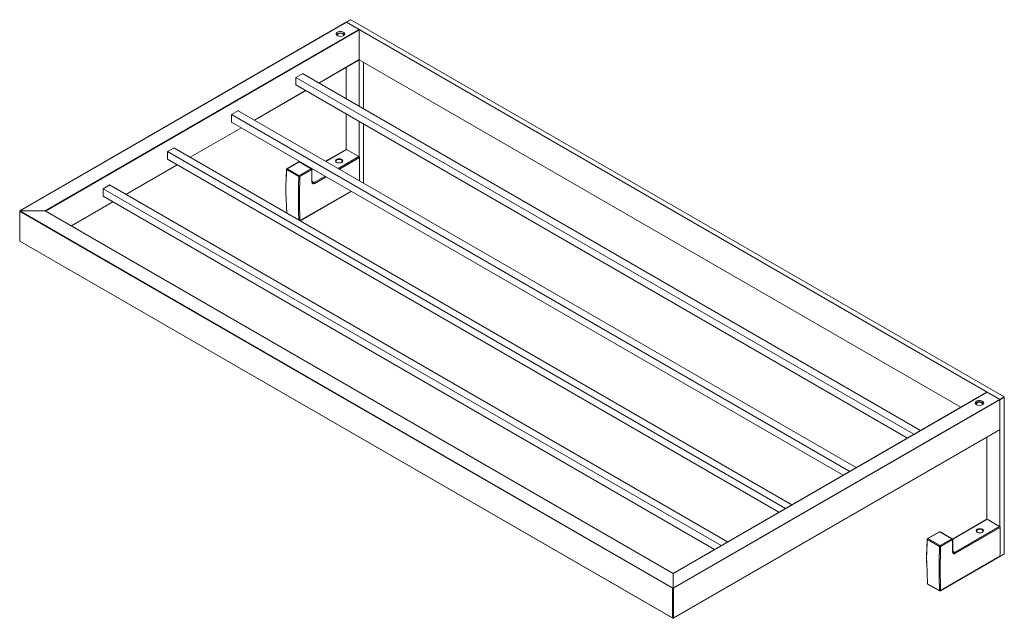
# Model space of a CAD drawing. Header units: millimetres. Extents: x -964 to 708, y -80 to 740.
# Tile 3 of 4: x 69 to 708, y -57 to 331. Entities that reach past the tile are written whole.
import ezdxf

# ---------------------------------------------------------------- set-up
doc = ezdxf.new("R2010")
doc.units = ezdxf.units.MM

msp = doc.modelspace()

# ---------------------------------------------------------------- linework, layer by layer
at = {"color": 7, "linetype": 'Continuous', "lineweight": 15}
for p, q in [((280.91, 329.626), (69.02, 207.304)), ((281.01, 329.616), (69.078, 207.27)), ((283.739, 331.258), (280.91, 329.626)), ((283.839, 331.248), (281.01, 329.616)), ((704.992, 84.856), (281.01, 329.616)), ((707.82, 86.489), (283.839, 331.248)), ((85.425, 207.236), (289.213, 324.88)), ((263.11, 290.147), (289.313, 305.274)), ((280.869, 300.399), (280.869, 279.895)), ((289.354, 305.202), (679.757, 79.827)), ((289.354, 305.202), (289.354, 274.997)), ((292.183, 303.569), (292.183, 273.364)), ((653.596, 64.724), (252.514, 296.264)), ((649.353, 62.275), (248.271, 293.815)), ((645.11, 59.826), (248.271, 288.916)), ((221.391, 266.063), (254.624, 285.248)), ((607.634, 38.191), (206.552, 269.731)), ((611.877, 40.64), (210.795, 272.18)), ((280.869, 270.098), (280.869, 247.16)), ((603.391, 35.742), (206.552, 264.832)), ((289.354, 265.199), (289.354, 242.262)), ((292.183, 263.566), (292.183, 225.196)), ((179.672, 241.979), (212.905, 261.164)), ((565.915, 14.107), (164.833, 245.647)), ((570.158, 16.556), (169.075, 248.096)), ((280.812, 247.14), (267.491, 239.45)), ((137.952, 217.895), (171.186, 237.08)), ((561.672, 11.658), (164.833, 240.748)), ((250.133, 239.054), (242.407, 234.593)), ((250.383, 239.029), (242.657, 234.569)), ((258.18, 234.528), (250.383, 239.029)), ((258.43, 234.552), (250.633, 239.054)), ((250.101, 229.477), (242.304, 233.979)), ((242.657, 234.569), (250.454, 230.067)), ((250.454, 230.067), (258.18, 234.528)), ((258.534, 233.926), (250.808, 229.466)), ((259.005, 234.551), (258.535, 234.279)), ((528.438, -7.528), (127.356, 224.012)), ((524.196, -9.977), (123.114, 221.563)), ((241.815, 219.182), (242.287, 205.832)), ((250.986, 200.81), (284.22, 219.995)), ((102.515, 197.438), (129.466, 212.996)), ((519.952, -12.427), (123.114, 216.664)), ((69.078, 207.202), (492.942, -37.489)), ((492.66, -37.653), (69.078, 206.876)), ((493.001, -28.053), (85.425, 207.236)), ((493.001, -27.985), (85.625, 207.188)), ((69.02, 187.571), (492.801, -57.072)), ((69.078, 187.605), (492.66, -56.923)), ((696.689, 89.602), (493.001, -27.985)), ((696.789, 89.592), (493.001, -28.053)), ((493.06, -37.489), (704.992, 84.856)), ((705.133, 84.612), (493.342, -37.653)), ((704.992, 84.856), (707.82, 86.489)), ((707.962, 86.244), (705.133, 84.612)), ((705.133, 2.238), (705.133, 84.612)), ((707.962, -15.252), (707.962, 86.244)), ((493.201, -57.072), (705.092, 65.25)), ((493.342, -56.923), (705.133, 65.341)), ((696.648, 7.136), (696.648, 60.375)), ((696.591, 7.116), (674.41, -5.689)), ((675.878, -14.361), (704.94, 2.416)), ((705.293, 1.807), (676.231, -14.97)), ((665.88, -10.547), (658.083, -6.045)), ((665.912, -0.97), (658.186, -5.431)), ((666.162, -0.995), (658.436, -5.455)), ((658.436, -5.455), (666.233, -9.957)), ((673.959, -5.496), (666.162, -0.995)), ((666.233, -9.957), (673.959, -5.496)), ((674.209, -5.472), (666.412, -0.97)), ((674.313, -6.098), (666.586, -10.558)), ((666.483, -39.377), (705.039, -17.119)), ((666.586, -39.159), (705.143, -16.901)), ((705.083, -17.083), (707.858, -15.481)), ((705.133, -16.884), (707.962, -15.252)), ((657.594, -20.842), (658.083, -34.668)), ((658.083, -34.668), (665.88, -39.17)), ((658.186, -34.876), (665.983, -39.377))]:
    msp.add_line(p, q, dxfattribs=at)
at = {"color": 142, "linetype": 'Continuous', "lineweight": 0, "true_color": 0x0080c0}
for p, q in [((281.01, 329.616), (289.213, 324.88)), ((289.354, 324.636), (289.354, 305.365)), ((252.655, 296.346), (248.271, 293.815)), ((252.655, 296.183), (252.655, 296.346)), ((248.271, 293.815), (248.271, 288.752)), ((248.271, 288.752), (248.413, 288.834)), ((210.936, 272.262), (206.552, 269.731)), ((206.552, 269.731), (206.552, 264.668)), ((210.936, 272.099), (210.936, 272.262)), ((206.552, 264.668), (206.694, 264.75)), ((169.217, 248.178), (164.833, 245.647)), ((164.833, 245.647), (164.833, 240.584)), ((169.217, 248.014), (169.217, 248.178)), ((289.161, 242.44), (281.062, 247.115)), ((164.833, 240.584), (164.974, 240.666)), ((127.498, 224.094), (123.114, 221.563)), ((127.498, 223.93), (127.498, 224.094)), ((123.114, 221.563), (123.114, 216.5)), ((123.114, 216.5), (123.255, 216.582)), ((69.078, 207.202), (69.078, 207.27)), ((69.078, 206.876), (69.078, 187.605)), ((85.425, 207.236), (69.22, 207.236)), ((696.789, 89.592), (704.992, 84.856)), ((705.133, 84.612), (705.133, 65.341)), ((704.94, 2.416), (696.841, 7.091)), ((493.001, -28.053), (493.001, -27.985)), ((493.001, -27.985), (493.001, -28.053)), ((493.001, -37.408), (493.001, -28.053)), ((492.66, -56.923), (492.66, -37.653)), ((493.001, -47.323), (493.001, -37.408)), ((493.342, -37.653), (493.342, -56.923)), ((493.001, -47.323), (493.001, -47.65)), ((493.001, -47.65), (493.001, -47.323)), ((493.001, -47.65), (493.001, -57.005))]:
    msp.add_line(p, q, dxfattribs=at)
at = {"color": 8, "linetype": 'Continuous', "lineweight": 15}
for p, q in [((289.354, 324.636), (85.766, 207.107)), ((263.052, 290.181), (289.354, 305.365)), ((221.332, 266.097), (254.566, 285.282)), ((179.613, 242.013), (212.846, 261.198)), ((281.062, 247.115), (267.638, 239.365)), ((137.894, 217.929), (171.127, 237.114)), ((275.737, 234.69), (289.161, 242.44)), ((289.515, 241.831), (276.441, 234.284)), ((242.29, 233.991), (242.303, 234.375)), ((242.303, 234.375), (242.647, 234.574)), ((258.187, 234.524), (258.534, 234.323)), ((259.152, 234.466), (258.539, 234.113)), ((258.666, 226.49), (258.662, 226.493)), ((258.666, 226.49), (258.727, 226.138)), ((258.684, 226.48), (260.099, 225.663)), ((260.099, 225.663), (267.251, 229.791)), ((267.955, 229.385), (260.452, 225.054)), ((250.849, 200.889), (284.083, 220.074)), ((102.457, 197.471), (129.408, 213.03)), ((69.078, 207.27), (69.078, 207.27)), ((696.841, 7.091), (674.454, -5.833)), ((658.069, -6.033), (658.082, -5.649)), ((658.082, -5.649), (658.426, -5.45)), ((674.59, -13.618), (675.878, -14.361)), ((666.233, -39.352), (666.019, -39.229)), ((666.473, -39.214), (666.233, -39.352)), ((493.001, -47.323), (492.66, -47.126)), ((492.66, -47.453), (493.001, -47.65)), ((493.342, -47.126), (493.001, -47.323)), ((493.001, -47.65), (493.342, -47.453)), ((492.942, -57.086), (492.66, -56.923)), ((493.342, -56.923), (493.06, -57.086))]:
    msp.add_line(p, q, dxfattribs=at)
at = {"color": 7, "linetype": 'Continuous', "lineweight": 15, "flags": 128}
for points in [[(279.101, 320.921), (279.672, 321.402), (279.904, 321.97), (279.764, 322.548), (279.272, 323.058), (278.495, 323.43), (277.537, 323.616), (276.527, 323.589), (275.603, 323.353), (274.888, 322.941), (274.48, 322.407), (274.433, 321.824), (274.754, 321.271), (275.4, 320.822), (276.283, 320.538), (277.284, 320.458), (278.268, 320.591), (279.101, 320.921)], [(278.841, 320.788), (279.097, 321.049), (279.257, 321.513), (279.097, 321.977), (278.642, 322.37), (277.96, 322.633), (277.157, 322.725), (276.353, 322.633), (275.672, 322.37), (275.217, 321.977), (275.057, 321.513), (275.217, 321.049), (275.473, 320.788)], [(274.576, 240.655), (275.354, 240.955), (276.273, 241.06), (277.191, 240.955), (277.97, 240.655), (278.49, 240.205), (278.673, 239.675), (278.49, 239.145), (277.97, 238.695), (277.191, 238.395), (276.273, 238.289), (275.354, 238.395), (274.576, 238.695), (274.056, 239.145), (273.873, 239.675), (274.056, 240.205), (274.576, 240.655)], [(274.788, 240.287), (274.333, 239.894), (274.173, 239.43), (274.333, 238.966), (274.689, 238.634)], [(277.857, 238.634), (278.213, 238.966), (278.373, 239.43), (278.213, 239.894), (277.758, 240.287), (277.076, 240.55), (276.273, 240.642), (275.469, 240.55), (274.788, 240.287)], [(693.819, 81.509), (694.391, 81.991), (694.622, 82.558), (694.482, 83.136), (693.991, 83.646), (693.213, 84.019), (692.255, 84.204), (691.245, 84.177), (690.321, 83.942), (689.606, 83.529), (689.198, 82.995), (689.151, 82.412), (689.472, 81.859), (690.118, 81.41), (691.001, 81.127), (692.002, 81.046), (692.986, 81.18), (693.819, 81.509)], [(693.559, 81.377), (693.815, 81.637), (693.975, 82.101), (693.815, 82.565), (693.36, 82.958), (692.678, 83.221), (691.875, 83.313), (691.071, 83.221), (690.39, 82.958), (689.935, 82.565), (689.775, 82.101), (689.935, 81.637), (690.191, 81.377)], [(690.355, 0.631), (691.133, 0.931), (692.052, 1.036), (692.97, 0.931), (693.749, 0.631), (694.269, 0.181), (694.452, -0.349), (694.269, -0.879), (693.749, -1.329), (692.97, -1.629), (692.052, -1.735), (691.133, -1.629), (690.355, -1.329), (689.834, -0.879), (689.652, -0.349), (689.834, 0.181), (690.355, 0.631)], [(690.567, 0.263), (690.111, -0.13), (689.952, -0.594), (690.111, -1.058), (690.467, -1.39)], [(693.636, -1.39), (693.992, -1.058), (694.152, -0.594), (693.992, -0.13), (693.537, 0.263), (692.855, 0.526), (692.052, 0.618), (691.248, 0.526), (690.567, 0.263)], [(674.445, -13.937), (674.434, -12.96), (674.421, -11.982), (674.407, -11.004), (674.391, -10.024), (674.374, -9.044), (674.355, -8.063), (674.335, -7.081), (674.313, -6.098)]]:
    msp.add_lwpolyline(points, dxfattribs=at)
at = {"color": 142, "linetype": 'Continuous', "lineweight": 0, "true_color": 0x0080c0, "flags": 128}
for points in [[(279.242, 321.37), (279.097, 321.691), (278.642, 322.084), (277.96, 322.347), (277.157, 322.439), (276.353, 322.347), (275.672, 322.084), (275.217, 321.691), (275.071, 321.37)], [(279.242, 321.37), (279.097, 321.691), (278.642, 322.084), (277.96, 322.347), (277.157, 322.439), (276.353, 322.347), (275.672, 322.084), (275.217, 321.691), (275.071, 321.37)], [(289.439, 226.78), (289.456, 227.768), (289.488, 230.099), (289.511, 232.434), (289.526, 234.776), (289.531, 237.122), (289.527, 239.474), (289.515, 241.831)], [(242.303, 234.375), (242.241, 234.336), (242.195, 234.289), (242.167, 234.238), (242.158, 234.184), (242.167, 234.129), (242.196, 234.075), (242.242, 234.024), (242.304, 233.979)], [(258.666, 226.087), (258.655, 227.064), (258.642, 228.042), (258.628, 229.02), (258.612, 230), (258.595, 230.98), (258.576, 231.961), (258.556, 232.943), (258.534, 233.926)], [(693.96, 81.958), (693.815, 82.279), (693.36, 82.672), (692.678, 82.935), (691.875, 83.028), (691.071, 82.935), (690.39, 82.672), (689.935, 82.279), (689.789, 81.958)], [(693.96, 81.958), (693.815, 82.279), (693.36, 82.672), (692.678, 82.935), (691.875, 83.028), (691.071, 82.935), (690.39, 82.672), (689.935, 82.279), (689.789, 81.958)], [(705.143, -16.901), (705.193, -14.581), (705.234, -12.256), (705.267, -9.925), (705.29, -7.59), (705.305, -5.248), (705.31, -2.902), (705.306, -0.55), (705.293, 1.807)], [(658.082, -5.649), (658.02, -5.688), (657.974, -5.735), (657.946, -5.786), (657.936, -5.84), (657.946, -5.895), (657.974, -5.949), (658.021, -6), (658.083, -6.045)]]:
    msp.add_lwpolyline(points, dxfattribs=at)
at = {"color": 7, "linetype": 'Continuous', "lineweight": 15}
for centre, radius, start, end in [((280.952, 329.534), 0.101, 54.382423, 114.307119), ((283.78, 331.167), 0.101, 54.382423, 114.307119), ((250.383, 238.621), 0.5, 60.002688, 119.997312), ((259.684, 225.015), 0.769, 2.909694, 57.371258), ((704.826, 84.598), 0.307, 2.605478, 57.394522), ((707.654, 86.23), 0.307, 2.605478, 57.394522), ((673.543, -6.146), 0.771, 3.570305, 57.323763), ((673.959, -5.905), 0.5, 1.32311, 60.002688), ((675.463, -15.009), 0.769, 2.909694, 57.371258), ((707.724, -15.282), 0.24, 304.056351, 7.25583), ((658.436, -34.443), 0.5, 184.075574, 240.002688), ((658.182, -34.442), 0.248, 188.484765, 246.382106)]:
    msp.add_arc(centre, radius, start, end, dxfattribs=at)
at = {"color": 142, "linetype": 'Continuous', "lineweight": 0, "true_color": 0x0080c0}
for centre, radius, start, end in [((280.952, 329.534), 0.101, 54.382423, 114.307119), ((289.047, 324.622), 0.307, 2.605478, 57.394522), ((289.259, 305.353), 0.0959, 304.056351, 7.25583), ((280.916, 246.916), 0.247, 53.734881, 114.954661), ((288.746, 241.792), 0.769, 2.909694, 57.371258), ((242.519, 234.401), 0.217, 50.441691, 186.887577), ((243.075, 233.917), 0.774, 122.737718, 175.472926), ((250.873, 229.416), 0.774, 122.737718, 175.472926), ((250.038, 229.418), 0.771, 3.570305, 57.323763), ((258.318, 234.358), 0.218, 350.785963, 129.203285), ((257.764, 233.878), 0.771, 3.570305, 57.323763), ((250.466, 230.222), 0.829, 243.872288, 294.301383), ((258.592, 226.288), 0.215, 290.172216, 69.820116), ((69.214, 207.525), 0.289, 241.959761, 271.144097), ((69.214, 206.948), 0.289, 88.855903, 118.040239), ((696.731, 89.51), 0.101, 54.382423, 114.307119), ((704.826, 84.598), 0.307, 2.605478, 57.394522), ((705.038, 65.329), 0.0959, 304.056351, 7.25583), ((696.695, 6.892), 0.247, 53.734881, 114.954661), ((704.525, 1.768), 0.769, 2.909694, 57.371258), ((658.298, -5.623), 0.217, 50.441691, 186.887577), ((658.854, -6.107), 0.774, 122.737718, 175.472926), ((666.016, -1.195), 0.247, 53.800792, 114.88875), ((666.308, -1.2), 0.251, 65.692881, 125.617577), ((666.652, -10.608), 0.774, 122.737718, 175.472926), ((666.245, -9.802), 0.829, 243.872288, 294.301383), ((665.816, -10.606), 0.771, 3.570305, 57.323763), ((704.898, -16.918), 0.245, 305.179019, 4.043573), ((492.901, -37.398), 0.101, 294.374658, 354.305201), ((493.101, -37.398), 0.101, 185.694799, 245.625342), ((666.095, -39.187), 0.216, 175.476927, 309.876338), ((666.224, -38.537), 0.72, 241.482948, 300.270774), ((666.371, -39.185), 0.217, 230.441691, 6.887577), ((492.901, -56.995), 0.101, 294.374658, 354.305201), ((493.101, -56.995), 0.101, 185.694799, 245.625342)]:
    msp.add_arc(centre, radius, start, end, dxfattribs=at)
at = {"color": 8, "linetype": 'Continuous', "lineweight": 15}
for centre, radius, start, end in [((250.237, 238.829), 0.247, 53.800792, 114.88875), ((250.53, 238.824), 0.251, 65.692881, 125.617577), ((674.106, -5.701), 0.251, 65.692881, 125.617577), ((674.217, -5.874), 0.243, 293.221639, 355.576239), ((674.347, -13.713), 0.245, 293.482863, 355.246676), ((658.322, -34.679), 0.24, 177.584211, 235.315873)]:
    msp.add_arc(centre, radius, start, end, dxfattribs=at)
at = {"color": 142, "linetype": 'Continuous', "lineweight": 0, "true_color": 0x0080c0}
for centre, major_axis, ratio, start_param, end_param in [((69.22, 207.188), (0.2, -0.115), 0.0000704, 2.3562351, 3.9270314), ((69.22, 206.957), (-0.141, 0.245), 0.5773346, 6.2831447, 7.853941), ((85.425, 207.073), (0.283, 0), 0.5773815, 0.7854794, 1.5707963), ((85.425, 207.073), (0.283, 0), 0.5773815, 0.7854794, 1.5707963), ((69.22, 187.918), (0.141, 0.245), 0.5773346, 1.570837, 3.1416333), ((69.22, 187.687), (0.2, 0.115), 0.0000704, 2.3561539, 3.1416333), ((492.801, -37.571), (0.2, 0.115), 0.0000704, 0.7853575, 2.3561539), ((493.201, -37.571), (0.2, -0.115), 0.0000704, 0.7854388, 2.3562351), ((492.801, -56.841), (-0.141, 0.245), 0.5773346, 1.5707557, 3.141552), ((493.201, -56.841), (0.141, 0.245), 0.5773346, 3.1416333, 4.7124296)]:
    msp.add_ellipse(centre, major_axis=major_axis, ratio=ratio, start_param=start_param, end_param=end_param, dxfattribs=at)
at = {"color": 8, "linetype": 'Continuous', "lineweight": 15}
for points, knots in [([(242.304, 233.979), (241.973, 229.144), (241.634, 224.178), (241.81, 219.311), (241.815, 219.182)], [0, 0, 0, 0, 0.9734068, 1, 1, 1, 1]), ([(250.418, 230.038), (250.455, 229.997), (250.505, 229.942), (250.583, 229.942), (250.602, 229.942)], [0, 0, 0, 0, 0.75185818, 1, 1, 1, 1]), ([(250.095, 201.324), (250.015, 205.795), (249.851, 214.893), (250.017, 224.561), (250.101, 229.477)], [0, 0, 0, 0, 0.4914765, 1, 1, 1, 1]), ([(259.034, 225.621), (259.133, 225.562), (259.345, 225.437), (259.733, 225.481), (259.995, 225.611), (260.099, 225.663)], [0, 0, 0, 0, 0.3450099, 0.7401372, 1, 1, 1, 1]), ([(658.083, -6.045), (657.752, -10.88), (657.413, -15.846), (657.589, -20.713), (657.594, -20.842)], [0, 0, 0, 0, 0.9734068, 1, 1, 1, 1]), ([(666.197, -9.986), (666.234, -10.027), (666.284, -10.082), (666.361, -10.082), (666.381, -10.082)], [0, 0, 0, 0, 0.7518582, 1, 1, 1, 1]), ([(674.813, -14.403), (674.912, -14.462), (675.124, -14.587), (675.512, -14.543), (675.774, -14.413), (675.878, -14.361)], [0, 0, 0, 0, 0.3450099, 0.7401372, 1, 1, 1, 1])]:
    msp.add_open_spline(points, degree=3, knots=knots, dxfattribs=at)
at = {"color": 7, "linetype": 'Continuous', "lineweight": 15}
for points, knots in [([(242.21, 234.186), (242.057, 231.71), (241.751, 226.749), (241.725, 221.836), (241.712, 219.375)], [0, 0, 0, 0, 0.4990559, 1, 1, 1, 1]), ([(250.808, 229.466), (250.696, 224.51), (250.64, 219.647), (250.64, 210.105), (250.696, 205.434), (250.808, 200.865)], [0, 0, 0, 0, 0.5, 0.5, 1, 1, 1, 1]), ([(260.452, 225.054), (260.219, 224.919), (259.986, 224.839), (259.666, 224.809), (259.563, 224.814), (259.369, 224.852), (259.279, 224.886), (259.115, 224.981), (259.039, 225.044), (258.909, 225.193), (258.854, 225.28), (258.763, 225.477), (258.728, 225.588), (258.681, 225.824), (258.668, 225.951), (258.666, 226.087)], [0, 0, 0, 0, 0.25, 0.25, 0.375, 0.375, 0.5, 0.5, 0.625, 0.625, 0.75, 0.75, 0.875, 0.875, 1, 1, 1, 1]), ([(259.105, 225.576), (259.086, 225.582), (258.993, 225.61), (258.892, 225.797), (258.802, 226.09), (258.815, 226.282), (258.815, 226.293)], [0, 0, 0, 0, 0.1135184, 0.5717138, 0.9752279, 1, 1, 1, 1]), ([(657.988, -5.838), (657.836, -8.314), (657.53, -13.275), (657.504, -18.188), (657.491, -20.649)], [0, 0, 0, 0, 0.4990559, 1, 1, 1, 1]), ([(674.592, -13.733), (674.564, -11.667), (674.53, -9.059), (674.471, -6.438), (674.459, -5.893)], [0, 0, 0, 0, 0.7921812, 1, 1, 1, 1]), ([(665.88, -39.17), (665.768, -34.597), (665.712, -29.923), (665.712, -20.373), (665.768, -15.506), (665.88, -10.547)], [0, 0, 0, 0, 0.5, 0.5, 1, 1, 1, 1]), ([(666.586, -10.558), (666.475, -15.514), (666.419, -20.377), (666.419, -29.919), (666.475, -34.59), (666.586, -39.159)], [0, 0, 0, 0, 0.5, 0.5, 1, 1, 1, 1]), ([(676.231, -14.97), (675.998, -15.105), (675.765, -15.185), (675.445, -15.215), (675.342, -15.21), (675.148, -15.172), (675.058, -15.138), (674.894, -15.043), (674.818, -14.98), (674.688, -14.831), (674.633, -14.744), (674.542, -14.547), (674.507, -14.436), (674.459, -14.2), (674.447, -14.073), (674.445, -13.937)], [0, 0, 0, 0, 0.25, 0.25, 0.375, 0.375, 0.5, 0.5, 0.625, 0.625, 0.75, 0.75, 0.875, 0.875, 1, 1, 1, 1]), ([(674.883, -14.448), (674.865, -14.442), (674.772, -14.414), (674.67, -14.227), (674.581, -13.934), (674.593, -13.742), (674.594, -13.731)], [0, 0, 0, 0, 0.1135184, 0.5717138, 0.9752279, 1, 1, 1, 1])]:
    msp.add_open_spline(points, degree=3, knots=knots, dxfattribs=at)

doc.saveas('drawing.dxf')
